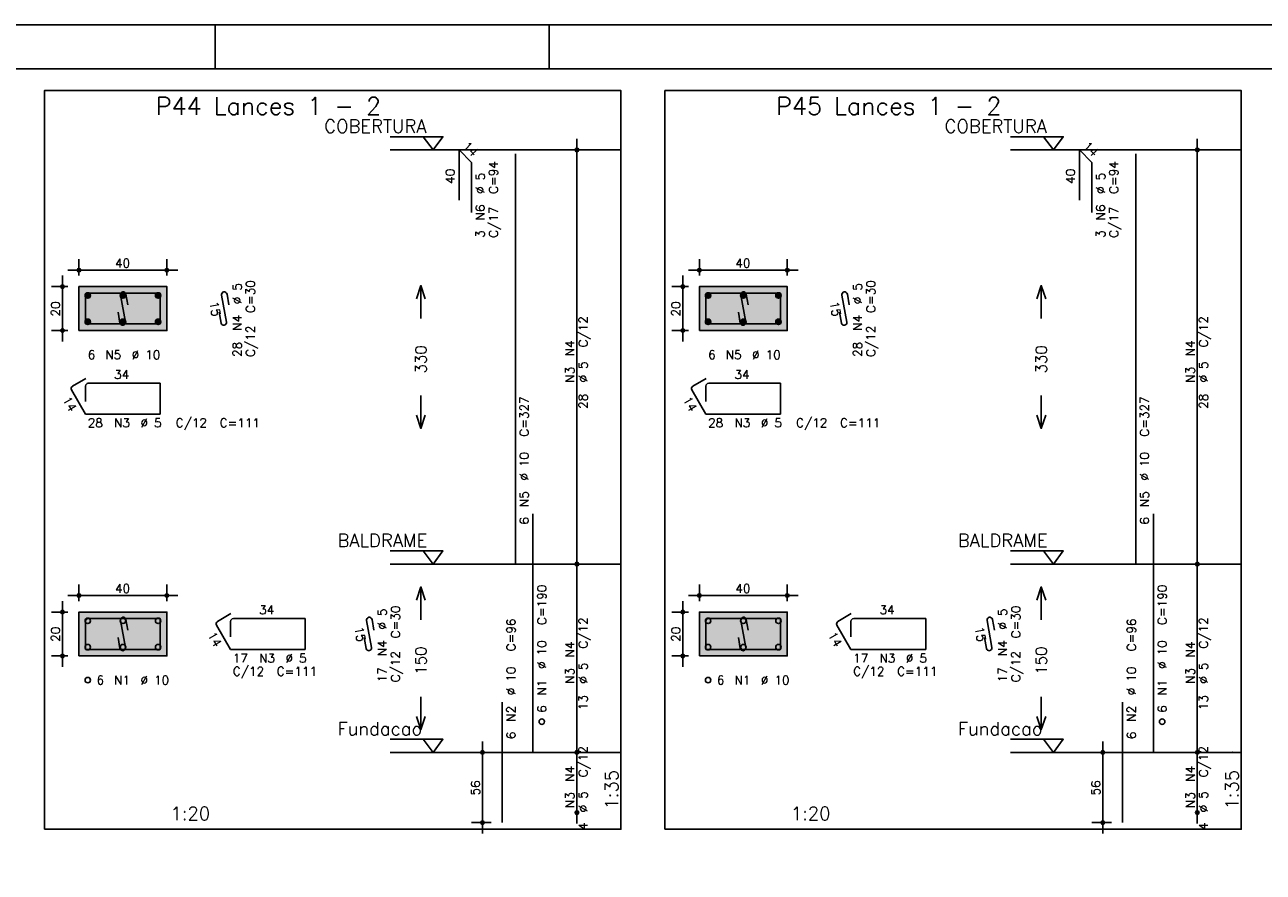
# Model space of a CAD drawing. Extents: x 0 to 84.1, y 0 to 59.4.
# Tile 4 of 7: x 16.7 to 44.8, y 40.1 to 59.4. Entities that reach past the tile are written whole.
import ezdxf

# ---------------------------------------------------------------- set-up
doc = ezdxf.new("R2010")
doc.units = 0
doc.header["$MEASUREMENT"] = 0
doc.linetypes.add('ESTILO_TQS_0002', pattern=[0.4, 0.1, -0.3])
for name, color, linetype in [('1', 1, 'CONTINUOUS'), ('2', 2, 'CONTINUOUS'), ('3', 3, 'CONTINUOUS'), ('4', 4, 'CONTINUOUS'), ('6', 6, 'CONTINUOUS'), ('7', 7, 'CONTINUOUS'), ('9', 9, 'CONTINUOUS')]:
    doc.layers.add(name, color=color, linetype=linetype)
doc.styles.get("Standard").update_dxf_attribs({"font": 'ROMANS.SHX'})

msp = doc.modelspace()

# ---------------------------------------------------------------- linework, layer by layer
at = {"layer": '1', "linetype": 'Continuous'}
for points in [[(17.115, 41.0855), (30.23, 41.0855), (30.23, 57.899786), (17.115, 57.899786), (17.115, 41.0855)], [(31.23, 41.0855), (44.345, 41.0855), (44.345, 57.899786), (31.23, 57.899786), (31.23, 41.0855)], [(24.98, 56.849786), (26.18, 56.849786), (25.955, 56.549786), (25.73, 56.849786)], [(39.095, 56.849786), (40.295, 56.849786), (40.07, 56.549786), (39.845, 56.849786)], [(30.23, 56.549786), (24.98, 56.549786)], [(44.345, 56.549786), (39.095, 56.549786)], [(24.98, 47.421214), (26.18, 47.421214), (25.955, 47.121214), (25.73, 47.421214)], [(39.095, 47.421214), (40.295, 47.421214), (40.07, 47.121214), (39.845, 47.421214)], [(30.23, 47.121214), (24.98, 47.121214)], [(44.345, 47.121214), (39.095, 47.121214)], [(24.98, 43.1355), (26.18, 43.1355), (25.955, 42.8355), (25.73, 43.1355)], [(39.095, 43.1355), (40.295, 43.1355), (40.07, 42.8355), (39.845, 43.1355)], [(30.23, 42.8355), (24.98, 42.8355)], [(44.345, 42.8355), (39.095, 42.8355)]]:
    msp.add_lwpolyline(points, dxfattribs=at)
at = {"layer": '1', "linetype": 'ESTILO_TQS_0002'}
for points in [[(17.9, 52.438), (19.9, 52.438), (19.9, 53.438), (17.9, 53.438), (17.9, 52.438)], [(32.015, 52.438), (34.015, 52.438), (34.015, 53.438), (32.015, 53.438), (32.015, 52.438)], [(17.9, 45.030857), (19.9, 45.030857), (19.9, 46.030857), (17.9, 46.030857), (17.9, 45.030857)], [(32.015, 45.030857), (34.015, 45.030857), (34.015, 46.030857), (32.015, 46.030857), (32.015, 45.030857)]]:
    msp.add_lwpolyline(points, dxfattribs=at)
at = {"layer": '2', "linetype": 'Continuous'}
for p, q in [((84.100006, 59.400002), (0, 59.400002)), ((21, 59.400002), (21, 58.400002)), ((28.600006, 58.400002), (28.600006, 59.400002)), ((29.23, 46.871214), (29.23, 56.799786)), ((43.345, 46.871214), (43.345, 56.799786)), ((29.23, 56.549786), (29.23, 56.549786)), ((43.345, 56.549786), (43.345, 56.549786)), ((17.9, 53.688), (17.9, 54.063)), ((19.9, 53.688), (19.9, 54.063)), ((32.015, 53.688), (32.015, 54.063)), ((34.015, 53.688), (34.015, 54.063)), ((17.525, 52.188), (17.525, 53.688)), ((17.65, 53.813), (20.15, 53.813)), ((31.64, 52.188), (31.64, 53.688)), ((31.765, 53.813), (34.265, 53.813)), ((17.65, 53.438), (17.275, 53.438)), ((17.9, 53.438), (17.9, 53.438)), ((17.9, 53.438), (17.9, 53.438)), ((19.9, 53.438), (19.9, 53.438)), ((31.765, 53.438), (31.39, 53.438)), ((32.015, 53.438), (32.015, 53.438)), ((32.015, 53.438), (32.015, 53.438)), ((34.015, 53.438), (34.015, 53.438)), ((17.65, 52.438), (17.275, 52.438)), ((17.9, 52.438), (17.9, 52.438)), ((31.765, 52.438), (31.39, 52.438)), ((32.015, 52.438), (32.015, 52.438)), ((29.23, 42.5855), (29.23, 47.371214)), ((43.345, 42.5855), (43.345, 47.371214)), ((29.23, 47.121214), (29.23, 47.121214)), ((29.23, 47.121214), (29.23, 47.121214)), ((43.345, 47.121214), (43.345, 47.121214)), ((43.345, 47.121214), (43.345, 47.121214)), ((17.9, 46.280857), (17.9, 46.655857)), ((19.9, 46.280857), (19.9, 46.655857)), ((32.015, 46.280857), (32.015, 46.655857)), ((34.015, 46.280857), (34.015, 46.655857)), ((17.525, 44.780857), (17.525, 46.280857)), ((17.65, 46.405857), (20.15, 46.405857)), ((31.64, 44.780857), (31.64, 46.280857)), ((31.765, 46.405857), (34.265, 46.405857)), ((17.65, 46.030857), (17.275, 46.030857)), ((17.9, 46.030857), (17.9, 46.030857)), ((17.9, 46.030857), (17.9, 46.030857)), ((19.9, 46.030857), (19.9, 46.030857)), ((31.765, 46.030857), (31.39, 46.030857)), ((32.015, 46.030857), (32.015, 46.030857)), ((32.015, 46.030857), (32.015, 46.030857)), ((34.015, 46.030857), (34.015, 46.030857)), ((17.65, 45.030857), (17.275, 45.030857)), ((17.9, 45.030857), (17.9, 45.030857)), ((31.765, 45.030857), (31.39, 45.030857)), ((32.015, 45.030857), (32.015, 45.030857)), ((27.28, 42.8355), (26.83, 42.8355)), ((27.08, 40.9855), (27.08, 43.0855)), ((27.53, 42.8355), (27.53, 42.8355)), ((29.23, 41.214071), (29.23, 43.0855)), ((29.23, 42.8355), (29.23, 42.8355)), ((29.23, 42.8355), (29.23, 42.8355)), ((41.395, 42.8355), (40.945, 42.8355)), ((41.195, 40.9855), (41.195, 43.0855)), ((41.645, 42.8355), (41.645, 42.8355)), ((43.345, 41.214071), (43.345, 43.0855)), ((43.345, 42.8355), (43.345, 42.8355)), ((43.345, 42.8355), (43.345, 42.8355)), ((29.23, 41.464071), (29.23, 41.464071)), ((43.345, 41.464071), (43.345, 41.464071)), ((27.28, 41.2355), (26.83, 41.2355)), ((27.53, 41.2355), (27.53, 41.2355)), ((41.395, 41.2355), (40.945, 41.2355)), ((41.645, 41.2355), (41.645, 41.2355))]:
    msp.add_line(p, q, dxfattribs=at)
for points in [[(83.100006, 1), (2.5, 1), (2.5, 58.400002), (83.100006, 58.400002), (83.100006, 1)], [(17.9, 52.438), (19.9, 52.438), (19.9, 53.438), (17.9, 53.438), (17.9, 52.438)], [(25.58, 53.1605), (25.68, 53.4605), (25.78, 53.1605)], [(25.68, 52.7105), (25.68, 53.4605)], [(32.015, 52.438), (34.015, 52.438), (34.015, 53.438), (32.015, 53.438), (32.015, 52.438)], [(39.695, 53.1605), (39.795, 53.4605), (39.895, 53.1605)], [(39.795, 52.7105), (39.795, 53.4605)], [(25.68, 50.9605), (25.68, 50.2105)], [(39.795, 50.9605), (39.795, 50.2105)], [(25.58, 50.5105), (25.68, 50.2105), (25.78, 50.5105)], [(39.695, 50.5105), (39.795, 50.2105), (39.895, 50.5105)], [(25.58, 46.303357), (25.68, 46.603357), (25.78, 46.303357)], [(25.68, 45.853357), (25.68, 46.603357)], [(39.695, 46.303357), (39.795, 46.603357), (39.895, 46.303357)], [(39.795, 45.853357), (39.795, 46.603357)], [(17.9, 45.030857), (19.9, 45.030857), (19.9, 46.030857), (17.9, 46.030857), (17.9, 45.030857)], [(32.015, 45.030857), (34.015, 45.030857), (34.015, 46.030857), (32.015, 46.030857), (32.015, 45.030857)], [(25.68, 44.103357), (25.68, 43.353357)], [(39.795, 44.103357), (39.795, 43.353357)], [(25.58, 43.653357), (25.68, 43.353357), (25.78, 43.653357)], [(39.695, 43.653357), (39.795, 43.353357), (39.895, 43.653357)]]:
    msp.add_lwpolyline(points, dxfattribs=at)
for centre, radius in [((29.23, 56.549786), 0.041625), ((29.23, 56.549786), 0.02075), ((43.345, 56.549786), 0.041625), ((43.345, 56.549786), 0.02075), ((17.9, 53.813), 0.04), ((17.9, 53.813), 0.02), ((19.9, 53.813), 0.04), ((19.9, 53.813), 0.02), ((32.015, 53.813), 0.04), ((32.015, 53.813), 0.02), ((34.015, 53.813), 0.04), ((34.015, 53.813), 0.02), ((17.525, 53.438), 0.04), ((17.525, 53.438), 0.02), ((31.64, 53.438), 0.04), ((31.64, 53.438), 0.02), ((17.525, 52.438), 0.04), ((17.525, 52.438), 0.02), ((31.64, 52.438), 0.04), ((31.64, 52.438), 0.02), ((29.23, 47.121214), 0.041625), ((29.23, 47.121214), 0.041625), ((29.23, 47.121214), 0.02075), ((29.23, 47.121214), 0.02075), ((43.345, 47.121214), 0.041625), ((43.345, 47.121214), 0.041625), ((43.345, 47.121214), 0.02075), ((43.345, 47.121214), 0.02075), ((17.9, 46.405857), 0.04), ((17.9, 46.405857), 0.02), ((19.9, 46.405857), 0.04), ((19.9, 46.405857), 0.02), ((32.015, 46.405857), 0.04), ((32.015, 46.405857), 0.02), ((34.015, 46.405857), 0.04), ((34.015, 46.405857), 0.02), ((17.525, 46.030857), 0.04), ((17.525, 46.030857), 0.02), ((31.64, 46.030857), 0.04), ((31.64, 46.030857), 0.02), ((17.525, 45.030857), 0.04), ((17.525, 45.030857), 0.02), ((31.64, 45.030857), 0.04), ((31.64, 45.030857), 0.02), ((27.08, 42.8355), 0.04), ((27.08, 42.8355), 0.02), ((29.23, 42.8355), 0.041625), ((29.23, 42.8355), 0.041625), ((29.23, 42.8355), 0.02075), ((29.23, 42.8355), 0.02075), ((41.195, 42.8355), 0.04), ((41.195, 42.8355), 0.02), ((43.345, 42.8355), 0.041625), ((43.345, 42.8355), 0.041625), ((43.345, 42.8355), 0.02075), ((43.345, 42.8355), 0.02075), ((29.23, 41.464071), 0.041625), ((29.23, 41.464071), 0.02075), ((43.345, 41.464071), 0.041625), ((43.345, 41.464071), 0.02075), ((27.08, 41.2355), 0.04), ((27.08, 41.2355), 0.02), ((41.195, 41.2355), 0.04), ((41.195, 41.2355), 0.02)]:
    msp.add_circle(centre, radius, dxfattribs=at)
at = {"layer": '3', "linetype": 'Continuous'}
for p, q in [((18.038156, 53.229189), (18.10881, 53.299843)), ((18.038165, 53.246875), (18.091181, 53.299892)), ((18.041831, 53.215187), (18.122838, 53.296193)), ((18.047882, 53.203559), (18.134471, 53.290149)), ((18.055828, 53.193828), (18.144208, 53.282208)), ((18.065562, 53.185884), (18.152159, 53.272482)), ((18.077198, 53.179843), (18.158158, 53.260803)), ((18.838156, 53.229189), (18.90881, 53.299843)), ((18.838165, 53.246875), (18.891181, 53.299892)), ((18.841831, 53.215187), (18.922838, 53.296193)), ((18.847882, 53.203559), (18.934471, 53.290149)), ((18.855828, 53.193828), (18.944208, 53.282208)), ((18.865562, 53.185884), (18.952159, 53.272482)), ((18.877198, 53.179843), (18.958158, 53.260803)), ((19.638156, 53.229189), (19.70881, 53.299843)), ((19.638165, 53.246875), (19.691181, 53.299892)), ((19.641831, 53.215187), (19.722838, 53.296193)), ((19.647882, 53.203559), (19.734471, 53.290149)), ((19.655828, 53.193828), (19.744208, 53.282208)), ((19.665562, 53.185884), (19.752159, 53.272482)), ((19.677198, 53.179843), (19.758158, 53.260803)), ((32.153156, 53.229189), (32.22381, 53.299843)), ((32.153165, 53.246875), (32.206181, 53.299892)), ((32.156831, 53.215187), (32.237838, 53.296193)), ((32.162882, 53.203559), (32.249471, 53.290149)), ((32.170828, 53.193828), (32.259208, 53.282208)), ((32.180562, 53.185884), (32.267159, 53.272482)), ((32.192198, 53.179843), (32.273158, 53.260803)), ((32.953156, 53.229189), (33.02381, 53.299843)), ((32.953165, 53.246875), (33.006181, 53.299892)), ((32.956831, 53.215187), (33.037838, 53.296193)), ((32.962882, 53.203559), (33.049471, 53.290149)), ((32.970828, 53.193828), (33.059208, 53.282208)), ((32.980562, 53.185884), (33.067159, 53.272482)), ((32.992198, 53.179843), (33.073158, 53.260803)), ((33.753156, 53.229189), (33.82381, 53.299843)), ((33.753165, 53.246875), (33.806181, 53.299892)), ((33.756831, 53.215187), (33.837838, 53.296193)), ((33.762882, 53.203559), (33.849471, 53.290149)), ((33.770828, 53.193828), (33.859208, 53.282208)), ((33.780562, 53.185884), (33.867159, 53.272482)), ((33.792198, 53.179843), (33.873158, 53.260803)), ((18.091173, 53.17614), (18.161893, 53.24686)), ((18.108878, 53.176167), (18.161897, 53.229187)), ((18.891173, 53.17614), (18.961893, 53.24686)), ((18.908878, 53.176167), (18.961897, 53.229187)), ((19.691173, 53.17614), (19.761893, 53.24686)), ((19.708878, 53.176167), (19.761897, 53.229187)), ((32.206173, 53.17614), (32.276893, 53.24686)), ((32.223878, 53.176167), (32.276897, 53.229187)), ((33.006173, 53.17614), (33.076893, 53.24686)), ((33.023878, 53.176167), (33.076897, 53.229187)), ((33.806173, 53.17614), (33.876893, 53.24686)), ((33.823878, 53.176167), (33.876897, 53.229187)), ((18.038156, 52.629189), (18.10881, 52.699843)), ((18.038165, 52.646875), (18.091181, 52.699892)), ((18.041831, 52.615187), (18.122838, 52.696193)), ((18.838156, 52.629189), (18.90881, 52.699843)), ((18.838165, 52.646875), (18.891181, 52.699892)), ((18.841831, 52.615187), (18.922838, 52.696193)), ((19.638156, 52.629189), (19.70881, 52.699843)), ((19.638165, 52.646875), (19.691181, 52.699892)), ((19.641831, 52.615187), (19.722838, 52.696193)), ((32.153156, 52.629189), (32.22381, 52.699843)), ((32.153165, 52.646875), (32.206181, 52.699892)), ((32.156831, 52.615187), (32.237838, 52.696193)), ((32.953156, 52.629189), (33.02381, 52.699843)), ((32.953165, 52.646875), (33.006181, 52.699892)), ((32.956831, 52.615187), (33.037838, 52.696193)), ((33.753156, 52.629189), (33.82381, 52.699843)), ((33.753165, 52.646875), (33.806181, 52.699892)), ((33.756831, 52.615187), (33.837838, 52.696193)), ((18.047882, 52.603559), (18.134471, 52.690149)), ((18.055828, 52.593828), (18.144208, 52.682208)), ((18.065562, 52.585884), (18.152159, 52.672482)), ((18.077198, 52.579843), (18.158158, 52.660803)), ((18.091173, 52.57614), (18.161893, 52.64686)), ((18.108878, 52.576167), (18.161897, 52.629187)), ((18.847882, 52.603559), (18.934471, 52.690149)), ((18.855828, 52.593828), (18.944208, 52.682208)), ((18.865562, 52.585884), (18.952159, 52.672482)), ((18.877198, 52.579843), (18.958158, 52.660803)), ((18.891173, 52.57614), (18.961893, 52.64686)), ((18.908878, 52.576167), (18.961897, 52.629187)), ((19.647882, 52.603559), (19.734471, 52.690149)), ((19.655828, 52.593828), (19.744208, 52.682208)), ((19.665562, 52.585884), (19.752159, 52.672482)), ((19.677198, 52.579843), (19.758158, 52.660803)), ((19.691173, 52.57614), (19.761893, 52.64686)), ((19.708878, 52.576167), (19.761897, 52.629187)), ((32.162882, 52.603559), (32.249471, 52.690149)), ((32.170828, 52.593828), (32.259208, 52.682208)), ((32.180562, 52.585884), (32.267159, 52.672482)), ((32.192198, 52.579843), (32.273158, 52.660803)), ((32.206173, 52.57614), (32.276893, 52.64686)), ((32.223878, 52.576167), (32.276897, 52.629187)), ((32.962882, 52.603559), (33.049471, 52.690149)), ((32.970828, 52.593828), (33.059208, 52.682208)), ((32.980562, 52.585884), (33.067159, 52.672482)), ((32.992198, 52.579843), (33.073158, 52.660803)), ((33.006173, 52.57614), (33.076893, 52.64686)), ((33.023878, 52.576167), (33.076897, 52.629187)), ((33.762882, 52.603559), (33.849471, 52.690149)), ((33.770828, 52.593828), (33.859208, 52.682208)), ((33.780562, 52.585884), (33.867159, 52.672482)), ((33.792198, 52.579843), (33.873158, 52.660803)), ((33.806173, 52.57614), (33.876893, 52.64686)), ((33.823878, 52.576167), (33.876897, 52.629187))]:
    msp.add_line(p, q, dxfattribs=at)
for centre in [(18.1, 53.238), (18.9, 53.238), (19.7, 53.238), (32.215, 53.238), (33.015, 53.238), (33.815, 53.238), (18.1, 52.638), (18.9, 52.638), (19.7, 52.638), (32.215, 52.638), (33.015, 52.638), (33.815, 52.638), (18.1, 45.830857), (18.9, 45.830857), (19.7, 45.830857), (32.215, 45.830857), (33.015, 45.830857), (33.815, 45.830857), (18.1, 45.230857), (18.9, 45.230857), (19.7, 45.230857), (32.215, 45.230857), (33.015, 45.230857), (33.815, 45.230857), (18.1, 44.480857), (32.215, 44.480857), (28.43, 43.5355), (42.545, 43.5355)]:
    msp.add_circle(centre, 0.0625, dxfattribs=at)
at = {"layer": '4', "linetype": 'Continuous'}
for p, q in [((18.4625, 53.288), (18.1125, 53.288)), ((19.75, 53.288), (18.1125, 53.288)), ((19.012067, 53.021501), (18.968119, 53.267607)), ((19.75, 52.588), (19.75, 53.288)), ((32.5775, 53.288), (32.2275, 53.288)), ((33.865, 53.288), (32.2275, 53.288)), ((33.127067, 53.021501), (33.083119, 53.267607)), ((33.865, 52.588), (33.865, 53.288)), ((18.05, 53.2255), (18.05, 52.588)), ((18.05, 53.2255), (18.05, 52.8755)), ((18.845065, 53.245634), (18.954935, 52.630366)), ((32.165, 53.2255), (32.165, 52.588)), ((32.165, 53.2255), (32.165, 52.8755)), ((32.960065, 53.245634), (33.069935, 52.630366)), ((18.831881, 52.608393), (18.787933, 52.854499)), ((32.946881, 52.608393), (32.902933, 52.854499)), ((18.05, 52.588), (19.75, 52.588)), ((32.165, 52.588), (33.865, 52.588)), ((18.05, 45.818357), (18.05, 45.180857)), ((18.05, 45.818357), (18.05, 45.468357)), ((18.4625, 45.880857), (18.1125, 45.880857)), ((19.75, 45.880857), (18.1125, 45.880857)), ((18.845065, 45.838491), (18.954935, 45.223224)), ((19.012067, 45.614358), (18.968119, 45.860465)), ((19.75, 45.180857), (19.75, 45.880857)), ((32.165, 45.818357), (32.165, 45.180857)), ((32.165, 45.818357), (32.165, 45.468357)), ((32.5775, 45.880857), (32.2275, 45.880857)), ((33.865, 45.880857), (32.2275, 45.880857)), ((32.960065, 45.838491), (33.069935, 45.223224)), ((33.127067, 45.614358), (33.083119, 45.860465)), ((33.865, 45.180857), (33.865, 45.880857)), ((18.831881, 45.20125), (18.787933, 45.447357)), ((32.946881, 45.20125), (32.902933, 45.447357)), ((18.05, 45.180857), (19.75, 45.180857)), ((32.165, 45.180857), (33.865, 45.180857))]:
    msp.add_line(p, q, dxfattribs=at)
for centre, start, end in [((18.1125, 53.2255), 90, 180), ((18.1125, 53.2255), 90, 180), ((18.906592, 53.256621), 10.124672, 190.124672), ((32.2275, 53.2255), 90, 180), ((32.2275, 53.2255), 90, 180), ((33.021592, 53.256621), 10.124672, 190.124672), ((18.893408, 52.619379), 190.124672, 10.124672), ((33.008408, 52.619379), 190.124672, 10.124672), ((18.1125, 45.818357), 90, 180), ((18.1125, 45.818357), 90, 180), ((18.906592, 45.849478), 10.124672, 190.124672), ((32.2275, 45.818357), 90, 180), ((32.2275, 45.818357), 90, 180), ((33.021592, 45.849478), 10.124672, 190.124672), ((18.893408, 45.212237), 190.124672, 10.124672), ((33.008408, 45.212237), 190.124672, 10.124672)]:
    msp.add_arc(centre, 0.0625, start, end, dxfattribs=at)
at = {"layer": '6', "linetype": 'Continuous'}
for p, q in [((26.54716, 55.406929), (26.54716, 56.549786)), ((26.54716, 56.549786), (26.830003, 56.266943)), ((27.83, 47.121214), (27.83, 56.464071)), ((40.66216, 55.406929), (40.66216, 56.549786)), ((40.66216, 56.549786), (40.945003, 56.266943)), ((41.945, 47.121214), (41.945, 56.464071)), ((26.830003, 56.266943), (26.830003, 55.124086)), ((40.945003, 56.266943), (40.945003, 55.124086)), ((21.312067, 53.021501), (21.268119, 53.267607)), ((35.427067, 53.021501), (35.383119, 53.267607)), ((21.145065, 53.245634), (21.254935, 52.630366)), ((35.260065, 53.245634), (35.369935, 52.630366)), ((21.131881, 52.608393), (21.087933, 52.854499)), ((35.246881, 52.608393), (35.202933, 52.854499)), ((18.057235, 51.350468), (17.754127, 51.175468)), ((32.172235, 51.350468), (31.869127, 51.175468)), ((17.73125, 51.090091), (18.05, 50.538)), ((18.05, 51.1755), (18.05, 50.8255)), ((19.75, 51.238), (18.1125, 51.238)), ((19.75, 50.538), (19.75, 51.238)), ((31.84625, 51.090091), (32.165, 50.538)), ((32.165, 51.1755), (32.165, 50.8255)), ((33.865, 51.238), (32.2275, 51.238)), ((33.865, 50.538), (33.865, 51.238)), ((18.05, 50.538), (19.75, 50.538)), ((32.165, 50.538), (33.865, 50.538)), ((28.23, 42.8355), (28.23, 48.264071)), ((42.345, 42.8355), (42.345, 48.264071)), ((21.357235, 45.993325), (21.054127, 45.818325)), ((35.472235, 45.993325), (35.169127, 45.818325)), ((21.03125, 45.732948), (21.35, 45.180857)), ((21.35, 45.818357), (21.35, 45.468357)), ((23.05, 45.880857), (21.4125, 45.880857)), ((23.05, 45.180857), (23.05, 45.880857)), ((24.445065, 45.838491), (24.554935, 45.223224)), ((24.612067, 45.614358), (24.568119, 45.860465)), ((35.14625, 45.732948), (35.465, 45.180857)), ((35.465, 45.818357), (35.465, 45.468357)), ((37.165, 45.880857), (35.5275, 45.880857)), ((37.165, 45.180857), (37.165, 45.880857)), ((38.560065, 45.838491), (38.669935, 45.223224)), ((38.727067, 45.614358), (38.683119, 45.860465)), ((24.431881, 45.20125), (24.387933, 45.447357)), ((38.546881, 45.20125), (38.502933, 45.447357)), ((21.35, 45.180857), (23.05, 45.180857)), ((35.465, 45.180857), (37.165, 45.180857)), ((27.53, 41.2355), (27.53, 43.978357)), ((41.645, 41.2355), (41.645, 43.978357))]:
    msp.add_line(p, q, dxfattribs=at)
for centre, start, end in [((21.206592, 53.256621), 10.124672, 190.124672), ((35.321592, 53.256621), 10.124672, 190.124672), ((21.193408, 52.619379), 190.124672, 10.124672), ((35.308408, 52.619379), 190.124672, 10.124672), ((17.785377, 51.121341), 120, 210), ((18.1125, 51.1755), 90, 180), ((31.900377, 51.121341), 120, 210), ((32.2275, 51.1755), 90, 180), ((21.085377, 45.764198), 120, 210), ((21.4125, 45.818357), 90, 180), ((24.506592, 45.849478), 10.124672, 190.124672), ((35.200377, 45.764198), 120, 210), ((35.5275, 45.818357), 90, 180), ((38.621592, 45.849478), 10.124672, 190.124672), ((24.493408, 45.212237), 190.124672, 10.124672), ((38.608408, 45.212237), 190.124672, 10.124672)]:
    msp.add_arc(centre, 0.0625, start, end, dxfattribs=at)
at = {"layer": '9', "linetype": 'Continuous'}
for points in [[(17.9, 52.438), (19.9, 52.438), (19.9, 53.438)], [(17.9, 52.438), (19.9, 53.438), (17.9, 53.438)], [(17.9, 52.438), (17.9, 53.438), (17.9, 52.438)], [(32.015, 52.438), (34.015, 52.438), (34.015, 53.438)], [(32.015, 52.438), (34.015, 53.438), (32.015, 53.438)], [(32.015, 52.438), (32.015, 53.438), (32.015, 52.438)], [(17.9, 45.030857), (19.9, 45.030857), (19.9, 46.030857)], [(17.9, 45.030857), (19.9, 46.030857), (17.9, 46.030857)], [(17.9, 45.030857), (17.9, 46.030857), (17.9, 45.030857)], [(32.015, 45.030857), (34.015, 45.030857), (34.015, 46.030857)], [(32.015, 45.030857), (34.015, 46.030857), (32.015, 46.030857)], [(32.015, 45.030857), (32.015, 46.030857), (32.015, 45.030857)]]:
    msp.add_solid(points, dxfattribs=at)

# ---------------------------------------------------------------- texts
at = {"layer": '1', "linetype": 'Continuous'}
for s, p in [('COBERTURA', (23.48, 56.939786)), ('COBERTURA', (37.595, 56.939786)), ('BALDRAME', (23.78, 47.511214)), ('BALDRAME', (37.895, 47.511214)), ('Fundacao', (23.78, 43.2255)), ('Fundacao', (37.895, 43.2255))]:
    msp.add_text(s, height=0.3, dxfattribs=at).set_placement(p)
at = {"layer": '2', "linetype": 'Continuous'}
for s, height, rotation, p in [('14', 0.2, 315, (26.617871, 56.620496)), ('14', 0.2, 315, (40.732871, 56.620496)), ('C=94', 0.2, 90, (27.43, 55.549786)), ('C=94', 0.2, 90, (41.545, 55.549786)), ('40', 0.2, 90, (26.44716, 55.778357)), ('%%c 5', 0.2, 90, (27.13, 55.549786)), ('40', 0.2, 90, (40.56216, 55.778357)), ('%%c 5', 0.2, 90, (41.245, 55.549786)), ('N6', 0.2, 90, (27.13, 54.949786)), ('N6', 0.2, 90, (41.245, 54.949786)), ('C/17', 0.2, 90, (27.43, 54.549786)), ('C/17', 0.2, 90, (41.545, 54.549786)), ('3', 0.2, 90, (27.13, 54.549786)), ('3', 0.2, 90, (41.245, 54.549786)), ('%%c 5', 0.2, 90, (21.6, 53.038)), ('C=30', 0.2, 90, (21.9, 52.838)), ('%%c 5', 0.2, 90, (35.715, 53.038)), ('C=30', 0.2, 90, (36.015, 52.838)), ('20', 0.2, 90, (17.465, 52.758)), ('15', 0.2, 280.124672, (20.869514, 53.082148)), ('20', 0.2, 90, (31.58, 52.758)), ('15', 0.2, 280.124672, (34.984514, 53.082148)), ('N4', 0.2, 90, (21.6, 52.438)), ('N4', 0.2, 90, (35.715, 52.438)), ('C/12', 0.2, 90, (29.47, 52.0555)), ('C/12', 0.2, 90, (43.585, 52.0555)), ('C/12', 0.2, 90, (21.9, 51.838)), ('N4', 0.2, 90, (29.17, 51.8555)), ('C/12', 0.2, 90, (36.015, 51.838)), ('N4', 0.2, 90, (43.285, 51.8555)), ('28', 0.2, 90, (21.6, 51.838)), ('330', 0.25, 90, (25.805, 51.4605)), ('28', 0.2, 90, (35.715, 51.838)), ('330', 0.25, 90, (39.92, 51.4605)), ('N3', 0.2, 90, (29.17, 51.2555)), ('%%c 5', 0.2, 90, (29.47, 51.2555)), ('N3', 0.2, 90, (43.285, 51.2555)), ('%%c 5', 0.2, 90, (43.585, 51.2555)), ('14', 0.2, 300, (17.515192, 50.864314)), ('C=327', 0.2, 90, (28.13, 50.021214)), ('28', 0.2, 90, (29.47, 50.6555)), ('14', 0.2, 300, (31.630192, 50.864314)), ('C=327', 0.2, 90, (42.245, 50.021214)), ('28', 0.2, 90, (43.585, 50.6555)), ('%%c 10', 0.2, 90, (28.13, 49.021214)), ('%%c 10', 0.2, 90, (42.245, 49.021214)), ('N5', 0.2, 90, (28.13, 48.421214)), ('N5', 0.2, 90, (42.245, 48.421214)), ('6', 0.2, 90, (28.13, 48.021214)), ('6', 0.2, 90, (42.245, 48.021214)), ('C=190', 0.2, 90, (28.53, 45.7355)), ('C=190', 0.2, 90, (42.645, 45.7355)), ('%%c 5', 0.2, 90, (24.9, 45.630857)), ('C=30', 0.2, 90, (25.2, 45.430857)), ('%%c 5', 0.2, 90, (39.015, 45.630857)), ('C=30', 0.2, 90, (39.315, 45.430857)), ('15', 0.2, 280.124672, (24.169514, 45.675005)), ('C=96', 0.2, 90, (27.83, 45.1355)), ('C/12', 0.2, 90, (29.47, 45.198357)), ('15', 0.2, 280.124672, (38.284514, 45.675005)), ('C=96', 0.2, 90, (41.945, 45.1355)), ('C/12', 0.2, 90, (43.585, 45.198357)), ('20', 0.2, 90, (17.465, 45.350857)), ('14', 0.2, 300, (20.815192, 45.507171)), ('N4', 0.2, 90, (24.9, 45.030857)), ('20', 0.2, 90, (31.58, 45.350857)), ('14', 0.2, 300, (34.930192, 45.507171)), ('N4', 0.2, 90, (39.015, 45.030857)), ('150', 0.25, 90, (25.805, 44.603357)), ('%%c 10', 0.2, 90, (28.53, 44.7355)), ('N4', 0.2, 90, (29.17, 44.998357)), ('150', 0.25, 90, (39.92, 44.603357)), ('%%c 10', 0.2, 90, (42.645, 44.7355)), ('N4', 0.2, 90, (43.285, 44.998357)), ('C/12', 0.2, 90, (25.2, 44.430857)), ('C/12', 0.2, 90, (39.315, 44.430857)), ('17', 0.2, 90, (24.9, 44.430857)), ('%%c 10', 0.2, 90, (27.83, 44.1355)), ('N3', 0.2, 90, (29.17, 44.398357)), ('%%c 5', 0.2, 90, (29.47, 44.398357)), ('17', 0.2, 90, (39.015, 44.430857)), ('%%c 10', 0.2, 90, (41.945, 44.1355)), ('N3', 0.2, 90, (43.285, 44.398357)), ('%%c 5', 0.2, 90, (43.585, 44.398357)), ('N1', 0.2, 90, (28.53, 44.1355)), ('N1', 0.2, 90, (42.645, 44.1355)), ('13', 0.2, 90, (29.47, 43.798357)), ('13', 0.2, 90, (43.585, 43.798357)), ('N2', 0.2, 90, (27.83, 43.5355)), ('6', 0.2, 90, (28.53, 43.7355)), ('N2', 0.2, 90, (41.945, 43.5355)), ('6', 0.2, 90, (42.645, 43.7355)), ('6', 0.2, 90, (27.83, 43.1355)), ('6', 0.2, 90, (41.945, 43.1355)), ('C/12', 0.2, 90, (29.47, 42.269786)), ('C/12', 0.2, 90, (43.585, 42.269786)), ('N4', 0.2, 90, (29.17, 42.169786)), ('1:35', 0.3, 90, (30.17, 41.5355)), ('N4', 0.2, 90, (43.285, 42.169786)), ('1:35', 0.3, 90, (44.285, 41.5355)), ('56', 0.2, 90, (27.02, 41.8555)), ('56', 0.2, 90, (41.135, 41.8555)), ('N3', 0.2, 90, (29.17, 41.569786)), ('%%c 5', 0.2, 90, (29.47, 41.469786)), ('N3', 0.2, 90, (43.285, 41.569786)), ('%%c 5', 0.2, 90, (43.585, 41.469786)), ('4', 0.2, 90, (29.47, 41.069786)), ('4', 0.2, 90, (43.585, 41.069786))]:
    msp.add_text(s, height=height, rotation=rotation, dxfattribs=at).set_placement(p)
for s, height, p in [('2', 0.01, (30.02, 56.549786)), ('2', 0.01, (44.135, 56.549786)), ('40', 0.2, (18.72, 53.873)), ('40', 0.2, (32.835, 53.873)), ('6', 0.2, (18.1, 51.788)), ('N5', 0.2, (18.5, 51.788)), ('%%c 10', 0.2, (19.1, 51.788)), ('6', 0.2, (32.215, 51.788)), ('N5', 0.2, (32.615, 51.788)), ('%%c 10', 0.2, (33.215, 51.788)), ('34', 0.2, (18.7, 51.338)), ('34', 0.2, (32.815, 51.338)), ('28', 0.2, (18.1, 50.238)), ('N3', 0.2, (18.7, 50.238)), ('%%c 5', 0.2, (19.3, 50.238)), ('C/12', 0.2, (20.1, 50.238)), ('C=111', 0.2, (21.1, 50.238)), ('28', 0.2, (32.215, 50.238)), ('N3', 0.2, (32.815, 50.238)), ('%%c 5', 0.2, (33.415, 50.238)), ('C/12', 0.2, (34.215, 50.238)), ('C=111', 0.2, (35.215, 50.238)), ('1', 0.01, (30.02, 47.121214)), ('1', 0.01, (44.135, 47.121214)), ('40', 0.2, (18.72, 46.465857)), ('40', 0.2, (32.835, 46.465857)), ('34', 0.2, (22, 45.980857)), ('34', 0.2, (36.115, 45.980857)), ('%%c 5', 0.2, (22.6, 44.880857)), ('%%c 5', 0.2, (36.715, 44.880857)), ('17', 0.2, (21.4, 44.880857)), ('N3', 0.2, (22, 44.880857)), ('17', 0.2, (35.515, 44.880857)), ('N3', 0.2, (36.115, 44.880857)), ('6', 0.2, (18.3, 44.380857)), ('N1', 0.2, (18.7, 44.380857)), ('%%c 10', 0.2, (19.3, 44.380857)), ('C/12', 0.2, (21.4, 44.580857)), ('C=111', 0.2, (22.4, 44.580857)), ('6', 0.2, (32.415, 44.380857)), ('N1', 0.2, (32.815, 44.380857)), ('%%c 10', 0.2, (33.415, 44.380857)), ('C/12', 0.2, (35.515, 44.580857)), ('C=111', 0.2, (36.515, 44.580857)), ('0', 0.01, (30.02, 42.8355)), ('0', 0.01, (44.135, 42.8355)), ('1:20', 0.3, (19.9825, 41.2955)), ('1:20', 0.3, (34.0975, 41.2955))]:
    msp.add_text(s, height=height, dxfattribs=at).set_placement(p)
at = {"layer": '7', "linetype": 'Continuous'}
for s, p in [('P44 Lances 1 - 2', (19.6475, 57.349786)), ('P45 Lances 1 - 2', (33.7625, 57.349786))]:
    msp.add_text(s, height=0.4, dxfattribs=at).set_placement(p)

doc.saveas('drawing.dxf')
